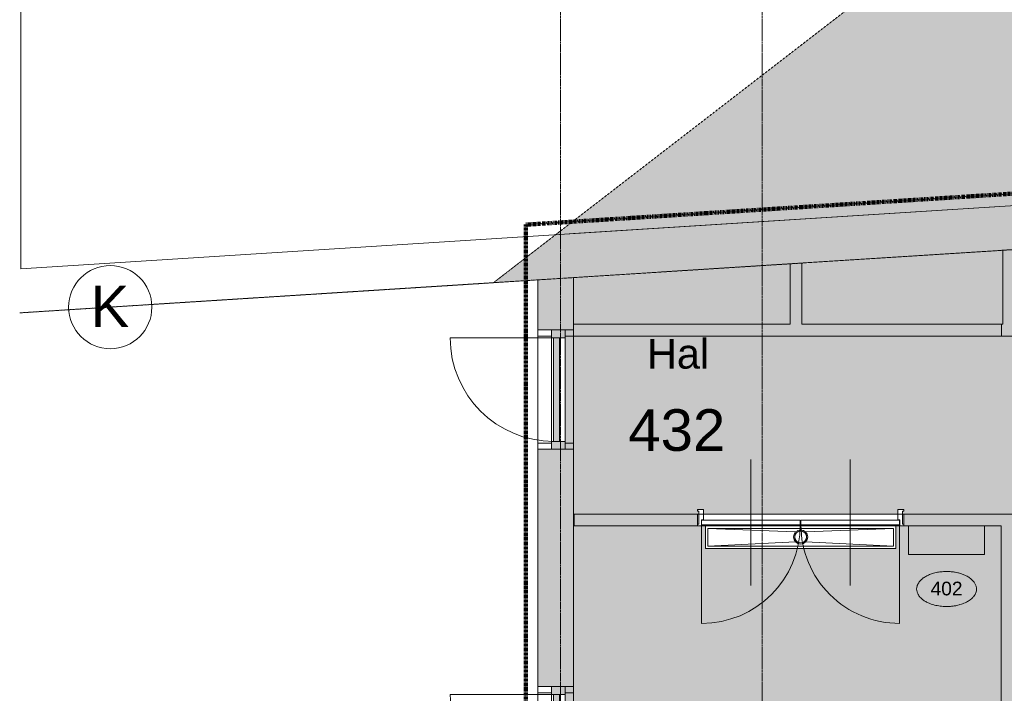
# Model space of a CAD drawing. Header units: millimetres. Extents: x 1989 to 88729, y 4659 to 113498.
# Tile 32 of 107: x 13185 to 21467, y 82206 to 87874. Entities that reach past the tile are written whole.
import ezdxf

# ---------------------------------------------------------------- set-up
doc = ezdxf.new("R2010")
doc.units = ezdxf.units.MM
for name, pattern in [('Afbreeklijn', [9, 5, -2, 0, -2]), ('ARC Dash', [4, 2, -2]), ('ARC Grid Line', [22.225, 12.7, -3.175, 3.175, -3.175])]:
    doc.linetypes.add(name, pattern=pattern)
for name, color, linetype, lineweight in [('A--A2__Ruwbouw', 8, 'Continuous', 9), ('A--AR9__AlgVoorz', 1, 'Continuous', 9), ('A--L$01A__Algemeen', 7, 'Continuous', 9), ('A--L$07A__Stramien', 1, 'Continuous', 13), ('A--L21__Buitenwanden', 3, 'Continuous', 9), ('A--L22__Binnenwanden', 2, 'Continuous', 9), ('A--L23__Vloeren', 3, 'Continuous', 9), ('A--L3__Afbouw', 2, 'Continuous', 9), ('A--LD21__DetailPenFijnHidden', 1, 'Continuous', 9), ('A--LD30__DetailPenMiddel', 3, 'Continuous', 9), ('A--LR9__AlgVoorz', 7, 'Continuous', 9), ('A--T$01A__Algemeen', 1, 'Continuous', 9), ('A--T$07A__Stramien', 1, 'Continuous', 13), ('A--TR9__AlgVoorz', 1, 'Continuous', 13), ('ALN_L73_10_Apparaten', 250, 'Continuous', 20), ('ALN_L73_11_Apparaten', 252, 'Continuous', 15), ('ALN_T73_Apparaten Text', 20, 'Continuous', 15)]:
    doc.layers.add(name, color=color, linetype=linetype, lineweight=lineweight)
doc.styles.add('Arial_1', font='arial.ttf', dxfattribs={"height": 115.2})
doc.styles.add('Arial_5', font='arial.ttf', dxfattribs={"height": 350})
doc.styles.add('Arial_6', font='arial.ttf', dxfattribs={"height": 250})

# ---------------------------------------------------------------- blocks, each defined once
blk = doc.blocks.new('31_DO_WB_vo deur enkel - vo-1940336-DO-Begane grond - Nieuwe situatie Kitchen equipment')
at = {"layer": 'A--L3__Afbouw'}
h = blk.add_hatch(color=9, dxfattribs=at)
h.paths.add_polyline_path([(-502, 34), (-502, -80), (-435, -80), (-435, 34), (-450, 34)])
h.paths.add_polyline_path([(435, 17), (435, -80), (502, -80), (502, 34), (435, 34)])
blk.add_hatch(color=9, dxfattribs=at).paths.add_polyline_path([(-435, 17), (-435, -33), (435, -33), (435, 17), (-106.8, 17)])
at = {"layer": 'A--L$01A__Algemeen'}
blk.add_line((435, 34), (435, 887), dxfattribs=at)
blk.add_arc((435, 17), 870, 90, 180, dxfattribs=at)
at = {"layer": 'A--L3__Afbouw'}
for p, q in [((-502, 34), (-435, 34)), ((-435, 34), (-435, -80)), ((-435, 34), (435, 34)), ((-435, -33), (-435, 17)), ((-435, 17), (435, 17)), ((435, 34), (502, 34)), ((435, -80), (435, 34)), ((435, 17), (435, -33)), ((-435, -80), (-502, -80)), ((435, -33), (-435, -33)), ((435, -80), (-435, -80)), ((502, -80), (435, -80))]:
    blk.add_line(p, q, dxfattribs=at)
blk = doc.blocks.new('N_frame_border_rebate_single_brickmold_2sided - jamb_border-2542699-DO-Begane grond - Nieuwe situatie Kitchen equipment')
at = {"layer": 'A--L$01A__Algemeen', "lineweight": 15}
for p, q in [((0, 0), (-33, 0)), ((-33, 0), (-33, -52)), ((0, -15), (0, 0)), ((-33, -52), (-50, -52)), ((-50, -52), (-50, -140)), ((-10, -125), (-10, -15)), ((-10, -15), (0, -15)), ((-50, -140), (0, -140)), ((0, -125), (-10, -125)), ((0, -140), (0, -125))]:
    blk.add_line(p, q, dxfattribs=at)
blk = doc.blocks.new('N_frame_border_rebate_single_brickmold_2sided - jamb_border-2542700-DO-Begane grond - Nieuwe situatie Kitchen equipment')
at = {"layer": 'A--L$01A__Algemeen', "lineweight": 15}
for p, q in [((0, 140), (-50, 140)), ((-50, 140), (-50, 52)), ((-10, 15), (-10, 125)), ((-10, 125), (0, 125)), ((0, 125), (0, 140)), ((-50, 52), (-33, 52)), ((-33, 52), (-33, 0)), ((-33, 0), (0, 0)), ((0, 15), (-10, 15)), ((0, 0), (0, 15))]:
    blk.add_line(p, q, dxfattribs=at)
blk = doc.blocks.new('N_door_leaf_single_generic - N_door_leaf_single_generic-2661563-DO-Begane grond - Nieuwe situatie Kitchen equipment')
at = {"layer": 'A--L3__Afbouw', "lineweight": 15}
for p, q in [((-415, 40), (-415, 0)), ((415, 40), (-415, 40)), ((-415, 0), (415, 0)), ((415, 0), (415, 40))]:
    blk.add_line(p, q, dxfattribs=at)
blk = doc.blocks.new('N_door_leaf_single_generic - N_door_leaf_single_generic-2661583-DO-Begane grond - Nieuwe situatie Kitchen equipment')
at = {"layer": 'A--L3__Afbouw', "lineweight": 15}
for p, q in [((-415, 40), (-415, 0)), ((415, 40), (-415, 40)), ((-415, 0), (415, 0)), ((415, 0), (415, 40))]:
    blk.add_line(p, q, dxfattribs=at)
blk = doc.blocks.new('N_operation - N_operation-2661573-DO-Begane grond - Nieuwe situatie Kitchen equipment')
at = {"layer": 'A--L$01A__Algemeen'}
blk.add_line((-415, 20), (-415, 850), dxfattribs=at)
blk.add_arc((-415, 20), 830, 360, 90, dxfattribs=at)
blk = doc.blocks.new('N_operation - N_operation-2661593-DO-Begane grond - Nieuwe situatie Kitchen equipment')
at = {"layer": 'A--L$01A__Algemeen'}
blk.add_line((415, 20), (415, 850), dxfattribs=at)
blk.add_arc((415, 20), 830, 90, 180, dxfattribs=at)
blk = doc.blocks.new('52_PF_FB_ARC_Gutter_Maatmerk - Maatwerk_ROOSTERTYPE_w_190-2564746-DO-Begane grond - Nieuwe situatie Kitchen equipment')
at = {"layer": 'A--LD21__DetailPenFijnHidden'}
for p, q in [((800, 95), (-800, 95)), ((-800, 95), (-800, -95)), ((800, -95), (800, 95)), ((-42.4, 45.3), (-780, 75)), ((-780, -75), (-780, 75)), ((-780, 75), (780, 75)), ((780, 75), (-780, 75)), ((-780, 75), (-780, -75)), ((-780, 75), (780, 75)), ((-780, -75), (-780, 75)), ((42.4, 45.3), (780, 75)), ((780, 75), (780, -75)), ((780, -75), (780, 75)), ((780, 75), (780, -75)), ((-780, -75), (-42.4, -39.6)), ((780, -75), (-780, -75)), ((-780, -75), (780, -75)), ((780, -75), (-780, -75)), ((780, -75), (42.4, -39.6)), ((-800, -95), (800, -95))]:
    blk.add_line(p, q, dxfattribs=at)
for radius in [60, 50]:
    blk.add_circle((0, 2.9), radius, dxfattribs=at)
for radius, start, end in [(60, 0, 180), (60, 180, 360), (50, 0, 180), (50, 135, 180), (50, 180, 360), (50, 180, 300), (50, 60, 120), (50, 315, 360), (50, 0, 30)]:
    blk.add_arc((0, 2.9), radius, start, end, dxfattribs=at)
blk = doc.blocks.new('Generaal Spoorkazerne Ermelo DVOK-09 opgeschoond_dwg_POSITIENUMMER-2706809-DO-Begane grond - Nieuwe situatie Kitchen equipment')
at = {"color": 150, "lineweight": 15, "flags": 128}
blk.add_lwpolyline([(-5.03, 0), (-5.03, 0.11), (-5.02, 0.2), (-5, 0.34), (-4.97, 0.48), (-4.93, 0.6), (-4.86, 0.76), (-4.78, 0.92), (-4.69, 1.07), (-4.6, 1.2), (-4.54, 1.27), (-4.48, 1.34), (-4.43, 1.4), (-4.35, 1.49), (-4.26, 1.57), (-4.18, 1.64), (-4.07, 1.73), (-3.91, 1.86), (-3.77, 1.95), (-3.62, 2.05), (-3.49, 2.12), (-3.31, 2.22), (-3.18, 2.29), (-3.02, 2.36), (-2.86, 2.43), (-2.72, 2.48), (-2.53, 2.55), (-2.36, 2.61), (-2.17, 2.66), (-2, 2.71), (-1.73, 2.77), (-1.53, 2.81), (-1.37, 2.84), (-1.13, 2.88), (-0.93, 2.9), (-0.73, 2.92), (-0.52, 2.93), (-0.28, 2.95), (-0.09, 2.95), (0.17, 2.95), (0.35, 2.94), (0.58, 2.93), (0.78, 2.91), (1, 2.89), (1.15, 2.87), (1.32, 2.85), (1.47, 2.82), (1.68, 2.78), (1.88, 2.74), (2.01, 2.7), (2.16, 2.67), (2.37, 2.6), (2.54, 2.55), (2.65, 2.51), (2.78, 2.46), (2.91, 2.41), (3.05, 2.34), (3.21, 2.27), (3.32, 2.22), (3.46, 2.14), (3.61, 2.06), (3.73, 1.98), (3.85, 1.9), (4, 1.79), (4.11, 1.7), (4.21, 1.62), (4.33, 1.5), (4.43, 1.4), (4.53, 1.29), (4.62, 1.17), (4.69, 1.06), (4.77, 0.94), (4.83, 0.83), (4.89, 0.7), (4.93, 0.6), (4.97, 0.47), (4.99, 0.38), (5.02, 0.23), (5.03, 0.13), (5.03, 0.07), (5.03, 0.04), (5.03, -0.07), (5.02, -0.18), (5.02, -0.17), (5.01, -0.3), (4.96, -0.48), (4.92, -0.62), (4.88, -0.73), (4.79, -0.9), (4.74, -0.99), (4.69, -1.08), (4.62, -1.17), (4.52, -1.29), (4.44, -1.39), (4.37, -1.46), (4.28, -1.55), (4.2, -1.63), (4.05, -1.75), (3.95, -1.83), (3.83, -1.91), (3.65, -2.03), (3.52, -2.11), (3.37, -2.19), (3.23, -2.26), (3.12, -2.32), (2.93, -2.4), (2.81, -2.45), (2.67, -2.5), (2.5, -2.56), (2.26, -2.63), (2.12, -2.68), (1.9, -2.73), (1.71, -2.78), (1.55, -2.81), (1.41, -2.83), (1.28, -2.85), (1.11, -2.88), (0.84, -2.91), (0.68, -2.92), (0.46, -2.94), (0.29, -2.95), (0.1, -2.95), (-0.12, -2.95), (-0.33, -2.94), (-0.56, -2.93), (-0.83, -2.91), (-1.09, -2.88), (-1.3, -2.85), (-1.58, -2.8), (-1.83, -2.75), (-2.05, -2.69), (-2.13, -2.67), (-2.15, -2.67), (-2.41, -2.59), (-2.61, -2.52), (-2.79, -2.45), (-2.94, -2.39), (-3.08, -2.33), (-3.25, -2.25), (-3.37, -2.19), (-3.5, -2.12), (-3.64, -2.04), (-3.76, -1.96), (-3.89, -1.87), (-3.97, -1.81), (-4.08, -1.73), (-4.15, -1.67), (-4.32, -1.51), (-4.48, -1.35), (-4.55, -1.26), (-4.64, -1.14), (-4.73, -1), (-4.79, -0.9), (-4.86, -0.77), (-4.91, -0.65), (-4.94, -0.55), (-4.97, -0.44), (-5.01, -0.28), (-5.02, -0.19), (-5.03, -0.07)], close=True, dxfattribs=at)
blk = doc.blocks.new('Generaal Spoorkazerne Ermelo DVOK-09 opgeschoond_dwg-2706790-DO-Begane grond - Nieuwe situatie Kitchen equipment')
at = {"layer": 'ALN_L73_10_Apparaten', "color": 140, "flags": 128}
blk.add_lwpolyline([(23632.7, 83375.3), (24272.2, 83375.3), (24272.2, 83614.4), (23632.7, 83614.4)], close=True, dxfattribs=at)
at = {"xscale": 50, "yscale": 50, "zscale": 50}
blk.add_blockref('Generaal Spoorkazerne Ermelo DVOK-09 opgeschoond_dwg_POSITIENUMMER-2706809-DO-Begane grond - Nieuwe situatie Kitchen equipment', (23952.4, 83083.9), dxfattribs=at)
at = {"layer": 'ALN_T73_Apparaten Text', "color": 1, "insert": (23952.4, 83145.7), "char_height": 115.2, "width": 321.572, "attachment_point": 2, "line_spacing_factor": 0.941778, "style": 'Arial_1'}
blk.add_mtext('402', dxfattribs=at)
blk = doc.blocks.new('Grid - 3_5mm-18301-DO-Begane grond - Nieuwe situatie Kitchen equipment')
at = {"layer": 'A--T$07A__Stramien'}
blk.add_circle((0, 0), 3.5, dxfattribs=at)

msp = doc.modelspace()

# ---------------------------------------------------------------- hatches: boundary and pattern name
at = {"layer": 'A--A2__Ruwbouw'}
h = msp.add_hatch(color=9, dxfattribs=at)
h.paths.add_polyline_path([(17843.1, 85704.1), (26017.1, 86225), (25993.5, 86594.2), (17843.1, 86074.9), (17843.1, 85804.3)])
h.paths.add_polyline_path([(26968.9, 86285.6), (29261.1, 86431.7), (29238.2, 86800.9), (26945.4, 86654.9), (26962.5, 86385.4)])
h.paths.add_polyline_path([(46096.1, 87504.3), (47632.8, 87602.2), (47979.6, 87995.1), (46072.6, 87873.6), (46094.5, 87529.8)])
h = msp.add_hatch(color=9, dxfattribs=at)
h.paths.add_polyline_path([(17543.1, 76211.4), (17843.1, 76211.4), (17843.1, 77401.4), (17543.1, 77401.4), (17543.1, 76351.4)])
h.paths.add_polyline_path([(17843.1, 79401.4), (17843.1, 81259.4), (17543.1, 81259.4), (17543.1, 79401.4)])
h.paths.add_polyline_path([(17843.1, 82263.4), (17843.1, 84259.4), (17543.1, 84259.4), (17543.1, 82263.4)])
h.paths.add_polyline_path([(17843.1, 85263.4), (17843.1, 86074.9), (17693.1, 86065.3), (17543.1, 85949.5), (17543.1, 85263.4)])
for points in [[(17169.9, 85661.2), (17543.1, 85685), (17543.1, 85949.5), (17180.4, 85669.4)], [(21443.1, 76511.4), (21540.1, 76511.4), (21540.1, 83714.4), (21440.1, 83714.4), (21440.1, 76511.4)]]:
    msp.add_hatch(color=9, dxfattribs=at).paths.add_polyline_path(points)
h = msp.add_hatch(color=9, dxfattribs=at)
h.paths.add_polyline_path([(18886.1, 83614.4), (18886.1, 83714.4), (17848.1, 83714.4), (17848.1, 83614.4), (18788.5, 83614.4)])
h.paths.add_polyline_path([(21440.1, 83614.4), (21440.1, 83714.4), (20621.1, 83714.4), (20621.1, 83614.4), (20656.5, 83614.4)])
at = {"layer": 'A--AR9__AlgVoorz'}
h = msp.add_hatch(color=7, dxfattribs=at)
h.paths.add_polyline_path([(17693.1, 86065.3), (28916.6, 86780.5), (28880.6, 87345.4), (27141.1, 88877.4), (22818.1, 88602.4), (22855, 88023.4), (22645.4, 88010.1), (22595.2, 88798.7), (27214.6, 89092.5), (29084.7, 87445.5), (29126.2, 86793.8), (29238.7, 86793.8), (29250, 86616.3), (46084.4, 87688.9), (46072.6, 87873.6), (46094.5, 87875), (40225.1, 93042.4), (40363.9, 93200.1), (46390.9, 87893.8), (47456.6, 87961.7), (49983.7, 90824.3), (49599, 96748), (49583.4, 96727.7), (49558.8, 96709.8), (49530, 96700), (49497.1, 96700), (49454.1, 96720.5), (49429.8, 96748), (49419.8, 96767.7), (49414.4, 96798.4), (49429.8, 96848.9), (49454.1, 96876.4), (49470, 96887.1), (49498.8, 96896.9), (49531.8, 96896.9), (49574.7, 96876.4), (49593.5, 96864.8), (49568.1, 97257.9), (49752.7, 97269.9), (49694.7, 98168), (49510.1, 98156.1), (48742.2, 110043.4), (17702.3, 86072.4)])
h.paths.add_polyline_path([(33203.5, 86963.7), (33201.8, 86963.7), (33158.8, 86984.2), (33134.6, 87011.7), (33121.6, 87048.4), (33119.2, 87062.2), (33134.6, 87112.6), (33158.8, 87140.1), (33174.7, 87150.8), (33203.5, 87160.6), (33236.5, 87160.6), (33279.5, 87140.1), (33303.7, 87112.6), (33313.7, 87092.9), (33318.9, 87061), (33303.7, 87011.7), (33279.5, 86984.2), (33263.6, 86973.5), (33234.8, 86963.7)])
h.paths.add_polyline_path([(33234.8, 86973.5), (33280.4, 86997.9), (33295.8, 87017.6), (33303.7, 87031.4), (33309.2, 87062.2), (33295.8, 87106.7), (33280.4, 87126.4), (33264.2, 87140.1), (33234.8, 87150.8), (33198, 87148.8), (33157.9, 87126.4), (33142.6, 87106.7), (33134.6, 87092.9), (33131.5, 87049), (33142.6, 87017.6), (33157.9, 86997.9), (33174.2, 86984.2), (33203.5, 86973.5)])
h.paths.add_polyline_path([(41684.3, 87570.2), (41649.5, 87570.2), (41608.5, 87589.1), (41582.3, 87618.2), (41572.3, 87637.9), (41566.9, 87668.7), (41582.3, 87719.2), (41606.6, 87746.6), (41622.5, 87757.3), (41651.3, 87767.2), (41684.3, 87767.2), (41727.2, 87746.6), (41751.5, 87719.2), (41761.5, 87699.5), (41766.9, 87668.7), (41751.5, 87618.2), (41727.2, 87590.7), (41711.3, 87580)])
h.paths.add_polyline_path([(41682.5, 87580), (41728.2, 87604.4), (41743.5, 87624.1), (41751.5, 87637.9), (41756.9, 87668.7), (41743.5, 87713.3), (41728.2, 87733), (41711.9, 87746.6), (41682.5, 87757.3), (41645.7, 87755.3), (41605.6, 87733), (41590.3, 87713.3), (41582.3, 87699.5), (41576.9, 87668.7), (41590.3, 87624.1), (41605.6, 87604.4), (41636.1, 87585.6), (41651.3, 87580)])
h.paths.add_polyline_path([(37156, 91506.5), (37121.3, 91506.5), (37078.3, 91527.1), (37054.1, 91554.5), (37044.1, 91574.2), (37038.6, 91605), (37054.1, 91655.5), (37078.3, 91683), (37094.2, 91693.7), (37123, 91703.5), (37156, 91703.5), (37199, 91683), (37223.2, 91655.5), (37233.2, 91635.8), (37238.6, 91605), (37223.2, 91554.5), (37199, 91527.1), (37183.1, 91516.4)])
h.paths.add_polyline_path([(37123, 91516.4), (37159.9, 91518.4), (37199.9, 91540.7), (37215.3, 91560.4), (37223.2, 91574.2), (37228.6, 91605), (37215.3, 91649.6), (37199.9, 91669.3), (37183.6, 91683), (37154.3, 91693.7), (37117.4, 91691.6), (37077.4, 91669.3), (37062, 91649.6), (37054.1, 91635.8), (37048.6, 91605), (37062, 91560.4), (37077.4, 91540.7), (37093.6, 91527.1), (37121.3, 91517)])
h.paths.add_polyline_path([(41075.2, 96049.1), (41040.5, 96049.1), (40997.5, 96069.6), (40973.3, 96097.1), (40963.3, 96116.8), (40957.9, 96147.6), (40973.3, 96198.1), (40997.5, 96225.5), (41013.4, 96236.2), (41042.2, 96246.1), (41075.2, 96246.1), (41118.2, 96225.5), (41142.4, 96198.1), (41152.4, 96178.4), (41157.9, 96147.6), (41142.4, 96097.1), (41118.2, 96069.6), (41102.3, 96058.9)])
h.paths.add_polyline_path([(41042.2, 96058.9), (41079.1, 96061), (41119.1, 96083.3), (41134.5, 96103), (41142.4, 96116.8), (41147.9, 96147.6), (41134.5, 96192.2), (41119.1, 96211.9), (41102.9, 96225.5), (41073.5, 96236.2), (41036.7, 96234.2), (40996.6, 96211.9), (40981.3, 96192.2), (40973.3, 96178.4), (40967.9, 96147.6), (40981.3, 96103), (40996.6, 96083.3), (41012.9, 96069.6), (41040.5, 96059.6)])
h.paths.add_polyline_path([(49498.8, 96709.8), (49535.6, 96711.8), (49575.7, 96734.2), (49591, 96753.9), (49599, 96779.7), (49591, 96843), (49568.1, 96869.1), (49559.4, 96876.4), (49530, 96887.1), (49493.2, 96885.1), (49453.1, 96862.7), (49437.8, 96843), (49429.8, 96829.2), (49424.4, 96798.4), (49437.8, 96753.9), (49453.1, 96734.2), (49469.4, 96720.5), (49497.1, 96710.4)])
h.paths.add_polyline_path([(44959.9, 100591.8), (44916.9, 100612.4), (44892.7, 100639.8), (44882.7, 100659.5), (44877.2, 100690.3), (44892.7, 100740.8), (44916.9, 100768.2), (44932.8, 100778.9), (44961.6, 100788.8), (44994.6, 100788.8), (45037.6, 100768.2), (45061.8, 100740.8), (45071.8, 100721.1), (45077.2, 100690.3), (45061.8, 100639.8), (45037.6, 100612.4), (45021.7, 100601.7), (44992.9, 100591.8), (44961.6, 100591.8)])
h.paths.add_polyline_path([(44992.9, 100601.7), (45038.5, 100626), (45053.8, 100645.7), (45061.8, 100659.5), (45067.2, 100690.3), (45053.8, 100734.9), (45038.5, 100754.6), (45022.2, 100768.2), (44992.9, 100778.9), (44956, 100776.9), (44915.9, 100754.6), (44900.6, 100734.9), (44892.7, 100721.1), (44887.2, 100690.3), (44900.6, 100645.7), (44915.9, 100626), (44932.2, 100612.4), (44961.6, 100601.7)])
h.paths.add_polyline_path([(48939.9, 105164.6), (48905.2, 105164.6), (48862.2, 105185.1), (48837.9, 105212.6), (48827.9, 105232.3), (48822.5, 105263.1), (48837.9, 105313.5), (48862.2, 105341), (48878.1, 105351.7), (48906.9, 105361.5), (48939.9, 105361.5), (48982.8, 105341), (49007.1, 105313.5), (49020.3, 105275.5), (49020.3, 105250.6), (49007.1, 105212.6), (48982.8, 105185.1), (48966.9, 105174.4)])
h.paths.add_polyline_path([(48938.1, 105174.4), (48983.8, 105198.8), (48999.1, 105218.5), (49007.1, 105232.3), (49012.5, 105263.1), (48999.1, 105307.6), (48983.8, 105327.3), (48967.5, 105341), (48938.1, 105351.7), (48901.3, 105349.7), (48861.2, 105327.3), (48845.9, 105307.6), (48837.9, 105293.8), (48832.5, 105263.1), (48845.9, 105218.5), (48861.2, 105198.8), (48877.5, 105185.1), (48906.9, 105174.4)])
h = msp.add_hatch(color=7, dxfattribs=at)
h.paths.add_polyline_path([(17843.1, 83664.4), (17848.1, 83664.4), (17848.1, 83714.4), (18896.1, 83714.4), (18896.1, 83739.4), (18886.1, 83754.4), (18936.1, 83754.4), (18936.1, 83714.4), (20571.1, 83714.4), (20571.1, 83754.4), (20621.1, 83754.4), (20611.1, 83739.4), (20611.1, 83714.4), (22748.6, 83714.4), (22748.6, 83664.4), (22758.6, 83672.1), (22758.6, 83739.4), (22748.6, 83754.4), (22798.6, 83754.4), (22798.6, 83666.4), (24433.6, 83666.4), (24433.6, 83754.4), (24483.6, 83754.4), (24473.6, 83739.4), (24473.6, 83664.4), (24483.6, 83666.4), (24483.6, 83714.4), (25882, 83714.4), (25882, 86216.4), (17843.1, 85698), (17843.1, 85263.4), (17773.1, 85263.4), (17773.1, 84259.4), (17843.1, 84259.4), (17843.1, 83714.4)])
h.paths.add_polyline_path([(25894.5, 83689.4), (25907, 83689.4), (25882, 83714.4), (25882, 83689.4)])
h = msp.add_hatch(color=7, dxfattribs=at)
h.paths.add_polyline_path([(19001.5, 80113.4), (21440.1, 80113.4), (21440.1, 83614.4), (20553.6, 83614.4), (20553.6, 83424.4), (18953.6, 83424.4), (18953.6, 83614.4), (17848.1, 83614.4), (17843.1, 82263.4), (17773.1, 82263.4), (17773.1, 81259.4), (17843.1, 81259.4), (17843.1, 80113.4), (17914.8, 80113.4), (17908.1, 80123.4), (17938.1, 80123.4), (17938.1, 80303.4), (18978.1, 80303.4), (18978.1, 80123.4), (19008.1, 80123.4)])
h.paths.add_polyline_path([(18458.1, 80145.6), (18493.5, 80157.7), (18510.1, 80175.6), (18518.1, 80205.6), (18510.1, 80235.6), (18488.1, 80257.6), (18458.1, 80265.6), (18422.8, 80253.4), (18405.1, 80233.1), (18398.1, 80205.6), (18406.2, 80175.6), (18428.1, 80153.6), (18442.6, 80147.6)])
h.paths.add_polyline_path([(18458.1, 80155.6), (18414.8, 80180.6), (18408.1, 80205.6), (18428.1, 80244), (18458.1, 80252.2), (18488.1, 80243.9), (18501.4, 80230.6), (18507.4, 80203.8), (18483.1, 80165.9), (18473.7, 80162)])
h.paths.add_polyline_path([(19753.6, 83462.3), (19789, 83474.4), (19805.6, 83492.3), (19813.6, 83522.3), (19805.6, 83552.3), (19783.6, 83574.3), (19751.1, 83582), (19722.5, 83573.4), (19701.7, 83552.3), (19693.6, 83522.3), (19701.7, 83492.3), (19723.6, 83470.3), (19751.1, 83462.6)])
h.paths.add_polyline_path([(19753.6, 83472.3), (19710.3, 83497.3), (19703.6, 83522.3), (19711.2, 83548.2), (19738.1, 83565.6), (19789, 83557.7), (19799.7, 83536.9), (19803.6, 83522.3), (19778.6, 83479), (19756.1, 83473)])

# ---------------------------------------------------------------- linework, layer by layer
at = {"layer": 'A--L$07A__Stramien', "linetype": 'ARC Grid Line'}
for p, q in [((17733.1, 95686.5), (17733.1, 39676.1)), ((19431.1, 95686.5), (19431.1, 39676.1)), ((59363.5, 88349.7), (14295.8, 85478.1))]:
    msp.add_line(p, q, dxfattribs=at)
at = {"layer": 'A--L21__Buitenwanden', "lineweight": 15}
for p, q in [((17843.1, 86074.9), (17693.1, 86065.3)), ((17169.5, 85661.2), (17543.1, 85685)), ((17543.1, 85685), (17543.1, 85263.4)), ((17843.1, 85263.4), (17843.1, 85704.1)), ((13184.6, 85407.3), (14881.2, 85515.4)), ((17543.1, 85263.4), (17843.1, 85263.4)), ((17843.1, 84259.4), (17543.1, 84259.4)), ((17543.1, 84259.4), (17543.1, 82263.4)), ((17843.1, 82263.4), (17843.1, 84259.4)), ((17543.1, 82263.4), (17843.1, 82263.4))]:
    msp.add_line(p, q, dxfattribs=at)
at = {"layer": 'A--L22__Binnenwanden', "lineweight": 15}
for p, q in [((28916.6, 86780.5), (17843.1, 86074.9)), ((17843.1, 85704.1), (26017.1, 86225)), ((18886.1, 83714.4), (17848.1, 83714.4)), ((17848.1, 83714.4), (17848.1, 83614.4)), ((18886.1, 83614.4), (18886.1, 83714.4)), ((20621.1, 83714.4), (20621.1, 83614.4)), ((22748.6, 83714.4), (20621.1, 83714.4)), ((17848.1, 83614.4), (18886.1, 83614.4)), ((20621.1, 83614.4), (21440.1, 83614.4)), ((21440.1, 83614.4), (21440.1, 80113.4))]:
    msp.add_line(p, q, dxfattribs=at)
at = {"layer": 'A--L22__Binnenwanden'}
msp.add_line((20588.1, 83614.4), (18919.1, 83614.4), dxfattribs=at)
at = {"layer": 'A--L23__Vloeren'}
for p, q in [((21454.1, 85311.4), (21454.1, 85934.2)), ((19665.1, 85311.4), (19665.1, 85820.2)), ((19765.1, 85826.6), (19765.1, 85311.4)), ((17843.1, 85311.4), (19665.1, 85311.4)), ((19765.1, 85311.4), (21454.1, 85311.4)), ((21443.1, 85311.4), (21443.1, 85211.4)), ((17543.1, 85263.4), (17543.1, 85211.4)), ((17659.1, 85211.4), (17543.1, 85211.4)), ((17543.1, 85211.4), (17543.1, 84311.4)), ((21554.1, 85211.4), (17773.1, 85211.4)), ((17543.1, 84311.4), (17543.1, 84259.4)), ((17543.1, 84311.4), (17659.1, 84311.4)), ((17773.1, 84311.4), (17843.1, 84311.4)), ((17843.1, 84311.4), (17843.1, 84259.4)), ((18886.1, 83714.4), (18896.1, 83714.4)), ((18936.1, 83714.4), (20571.1, 83714.4)), ((20611.1, 83714.4), (20621.1, 83714.4)), ((18953.6, 83424.4), (18953.6, 83614.4)), ((20553.6, 83614.4), (20553.6, 83424.4)), ((20553.6, 83424.4), (18953.6, 83424.4)), ((17543.1, 82263.4), (17543.1, 82211.4)), ((17843.1, 82263.4), (17843.1, 82211.4)), ((17659.1, 82211.4), (17543.1, 82211.4)), ((17543.1, 82211.4), (17543.1, 81311.4)), ((17843.1, 82211.4), (17773.1, 82211.4))]:
    msp.add_line(p, q, dxfattribs=at)
at = {"layer": 'A--LD30__DetailPenMiddel', "linetype": 'ARC Dash'}
for p, q in [((17169.5, 85661), (53215.1, 113497.7)), ((13184.6, 85407.5), (17169.5, 85661))]:
    msp.add_line(p, q, dxfattribs=at)
at = {"layer": 'A--LD30__DetailPenMiddel', "linetype": 'Afbreeklijn', "lineweight": 100}
for p, q in [((17443.1, 86149.6), (29361.1, 86909)), ((17443.1, 76111.4), (17443.1, 86149.6))]:
    msp.add_line(p, q, dxfattribs=at)
at = {"layer": 'A--LR9__AlgVoorz'}
for p, q in [((13194.4, 100371.1), (13194.4, 85778.7)), ((17681.4, 86064.6), (28916.6, 86780.5)), ((13194.4, 85778.7), (17681.4, 86064.6))]:
    msp.add_line(p, q, dxfattribs=at)
at = {"layer": 'A--LR9__AlgVoorz', "flags": 128}
for points in [[(17843.1, 85704.1), (17843.1, 83714.4), (21490.1, 83714.4), (24832, 83714.4), (24882, 83714.4), (24883.6, 83714.4), (25882, 83714.4), (25882, 86216.4)], [(21440.1, 80113.4), (21440.1, 83614.4), (17843.1, 83614.4), (17843.1, 80113.4)]]:
    msp.add_lwpolyline(points, close=True, dxfattribs=at)
at = {"layer": 'A--T$01A__Algemeen', "lineweight": 13}
for p, q in [((19336.1, 84174.4), (19336.1, 83114.4)), ((20171.1, 84174.4), (20171.1, 83114.4))]:
    msp.add_line(p, q, dxfattribs=at)

# ---------------------------------------------------------------- block references
at = {"layer": 'A--L$01A__Algemeen', "rotation": 180}
for name, p in [('N_frame_border_rebate_single_brickmold_2sided - jamb_border-2542699-DO-Begane grond - Nieuwe situatie Kitchen equipment', (18886.1, 83614.4)), ('N_operation - N_operation-2661593-DO-Begane grond - Nieuwe situatie Kitchen equipment', (19336.1, 83644.4)), ('N_operation - N_operation-2661573-DO-Begane grond - Nieuwe situatie Kitchen equipment', (20171.1, 83644.4))]:
    msp.add_blockref(name, p, dxfattribs=at)
at = {"layer": 'A--L$01A__Algemeen'}
msp.add_blockref('N_frame_border_rebate_single_brickmold_2sided - jamb_border-2542700-DO-Begane grond - Nieuwe situatie Kitchen equipment', (20621.1, 83614.4), dxfattribs=at)
at = {"layer": 'A--L3__Afbouw'}
for name, p, rotation in [('31_DO_WB_vo deur enkel - vo-1940336-DO-Begane grond - Nieuwe situatie Kitchen equipment', (17693.1, 84761.4), 89.99999999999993), ('N_door_leaf_single_generic - N_door_leaf_single_generic-2661583-DO-Begane grond - Nieuwe situatie Kitchen equipment', (19336.1, 83664.4), 180), ('N_door_leaf_single_generic - N_door_leaf_single_generic-2661563-DO-Begane grond - Nieuwe situatie Kitchen equipment', (20171.1, 83664.4), 180), ('31_DO_WB_vo deur enkel - vo-1940336-DO-Begane grond - Nieuwe situatie Kitchen equipment', (17693.1, 81761.4), 89.99999999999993)]:
    msp.add_blockref(name, p, dxfattribs=dict(at, rotation=rotation))
at = {"layer": 'A--LD21__DetailPenFijnHidden'}
msp.add_blockref('52_PF_FB_ARC_Gutter_Maatmerk - Maatwerk_ROOSTERTYPE_w_190-2564746-DO-Begane grond - Nieuwe situatie Kitchen equipment', (19753.6, 83519.4), dxfattribs=at)
at = {"layer": 'A--T$07A__Stramien', "xscale": 99.99999999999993, "yscale": 99.99999999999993, "zscale": 99.99999999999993, "rotation": 93.64571658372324}
msp.add_blockref('Grid - 3_5mm-18301-DO-Begane grond - Nieuwe situatie Kitchen equipment', (13946.5, 85455.9), dxfattribs=at)
at = {"layer": 'ALN_L73_11_Apparaten', "color": 150}
msp.add_blockref('Generaal Spoorkazerne Ermelo DVOK-09 opgeschoond_dwg-2706790-DO-Begane grond - Nieuwe situatie Kitchen equipment', (-2971.1, 0), dxfattribs=at)

# ---------------------------------------------------------------- texts
at = {"layer": 'A--T$07A__Stramien', "insert": (13780.6, 85637.2), "char_height": 350, "width": 400.844, "attachment_point": 1, "style": 'Arial_5'}
msp.add_mtext('K', dxfattribs=at)
at = {"layer": 'A--TR9__AlgVoorz', "attachment_point": 1}
for s, insert, char_height, width, style in [('Hal', (18460.7, 85188.2), 250, 625.316, 'Arial_6'), ('432', (18304.1, 84596.5), 350, 1010.126, 'Arial_5')]:
    msp.add_mtext(s, dxfattribs=dict(at, insert=insert, char_height=char_height, width=width, style=style))

doc.saveas('drawing.dxf')
